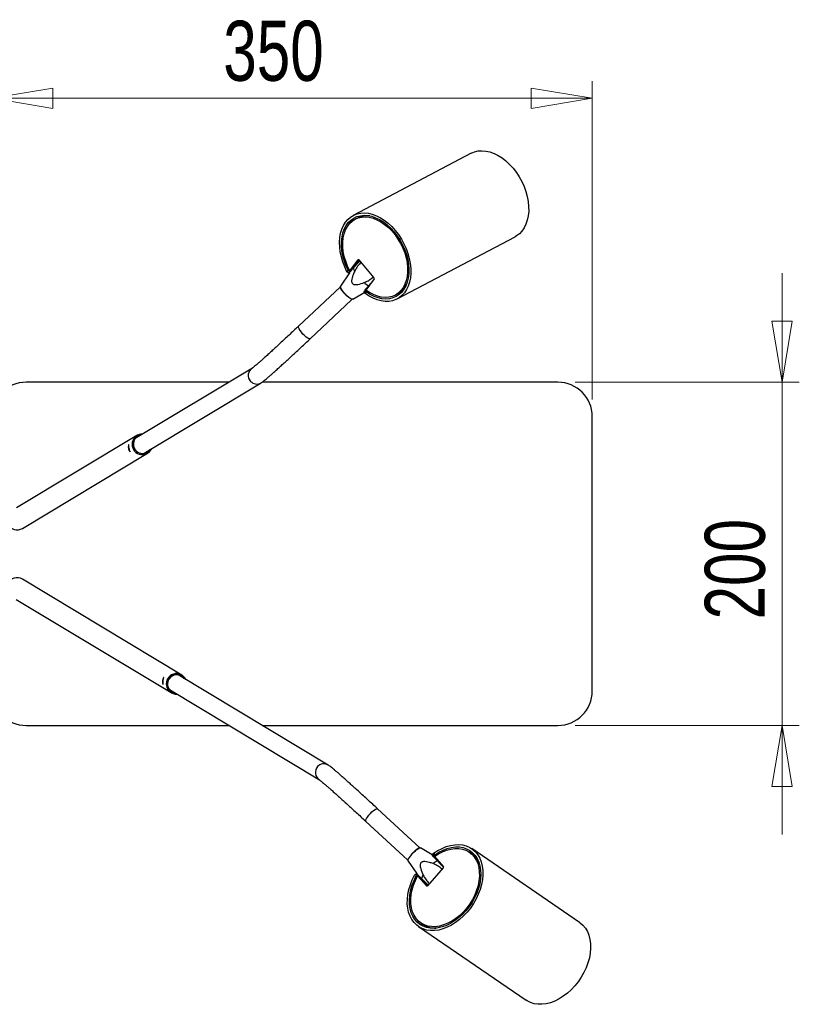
# Model space of a CAD drawing. Header units: millimetres. Extents: x 429 to 903, y 271 to 669.
# Tile 5 of 5: x 691 to 736, y 611 to 669. Entities that reach past the tile are written whole.
import ezdxf

# ---------------------------------------------------------------- set-up
doc = ezdxf.new("R2010")
doc.units = ezdxf.units.MM
doc.styles.add('SLDTEXTSTYLE0', font='TXT', dxfattribs={"width": 0.75})
doc.dimstyles.new('SLDDIMSTYLE0', dxfattribs={"dimtxt": 3.5, "dimasz": 3.556, "dimexe": 0, "dimexo": 0.0625, "dimgap": 0.875, "dimtad": 1, "dimdec": 0, "dimlfac": 10, "dimrnd": 1e-09, "dimzin": 12, "dimdsep": 46, "dimtxsty": 'SLDTEXTSTYLE0', "dimblk1": 'CLOSED', "dimblk2": 'CLOSED', "dimsah": 1, "dimcen": 0.09, "dimadec": 0, "dimazin": 3, "dimtfac": 1, "dimtdec": 0, "dimtofl": 0, "dimtmove": 0, "dimatfit": 3, "dimldrblk": 'CLOSED', "dimfxl": 0, "dimfrac": 2, "dimtolj": 1, "dimtzin": 12, "dimarcsym": 0})
doc.dimstyles.new('SLDDIMSTYLE1', dxfattribs={"dimtxt": 3.5, "dimasz": 3.556, "dimexe": 0, "dimexo": 0.0625, "dimgap": 0.875, "dimtad": 1, "dimdec": 0, "dimlfac": 10, "dimrnd": 1e-09, "dimzin": 12, "dimdsep": 46, "dimtxsty": 'SLDTEXTSTYLE0', "dimblk1": 'CLOSED', "dimblk2": 'CLOSED', "dimsah": 1, "dimcen": 0.09, "dimadec": 0, "dimazin": 3, "dimtfac": 1, "dimtdec": 0, "dimtmove": 0, "dimatfit": 0, "dimldrblk": 'CLOSED', "dimfxl": 0, "dimfrac": 2, "dimtolj": 1, "dimtzin": 12, "dimarcsym": 0})

# ---------------------------------------------------------------- blocks, each defined once
blk = doc.blocks.new('_Closed')
at = {"color": 0, "linetype": 'ByBlock', "lineweight": -2}
for p, q in [((-1, 0.166667), (0, 0)), ((-1, 0.166667), (-1, -0.166667)), ((0, 0), (-1, -0.166667)), ((0, 0), (-1, 0))]:
    blk.add_line(p, q, dxfattribs=at)
blk = doc.blocks.new('_D_2')
at = {"color": 7, "linetype": 'Continuous', "lineweight": 0}
for p, q in [((735.355, 647.678), (735.355, 654.028)), ((723.282, 647.678), (736.355, 647.678)), ((735.355, 647.678), (735.355, 627.678)), ((723.282, 627.678), (736.355, 627.678)), ((735.355, 627.678), (735.355, 621.328))]:
    blk.add_line(p, q, dxfattribs=at)
at = {"color": 7, "linetype": 'Continuous', "lineweight": 18, "xscale": 3.556, "yscale": 3.556}
for p, rotation in [((735.355, 647.678, -110.236), 270.0000000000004), ((735.355, 627.678, -110.236), 90.0000000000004)]:
    blk.add_blockref('_Closed', p, dxfattribs=dict(at, rotation=rotation))
at = {"color": 7, "linetype": 'Continuous', "lineweight": 18, "insert": (730.843, 633.85), "char_height": 3.5, "attachment_point": 1, "rotation": 90, "style": 'SLDTEXTSTYLE0'}
blk.add_mtext('200', dxfattribs=at)
blk = doc.blocks.new('_D_3')
at = {"color": 7, "linetype": 'Continuous', "lineweight": 0}
for p, q in [((689.282, 646.678), (689.282, 665.231)), ((724.282, 646.678), (724.282, 665.231)), ((689.282, 664.231), (724.282, 664.231))]:
    blk.add_line(p, q, dxfattribs=at)
at = {"color": 7, "linetype": 'Continuous', "lineweight": 18, "xscale": 3.556, "yscale": 3.556, "rotation": 180.0000000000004}
blk.add_blockref('_Closed', (689.282, 664.231, -110.236), dxfattribs=at)
at = {"color": 7, "linetype": 'Continuous', "lineweight": 18, "xscale": 3.556, "yscale": 3.556}
blk.add_blockref('_Closed', (724.282, 664.231, -110.236), dxfattribs=at)
at = {"color": 7, "linetype": 'Continuous', "lineweight": 18, "insert": (702.772, 668.743), "char_height": 3.5, "attachment_point": 1, "style": 'SLDTEXTSTYLE0'}
blk.add_mtext('350', dxfattribs=at)

msp = doc.modelspace()

# ---------------------------------------------------------------- linework, layer by layer
at = {"color": 7, "linetype": 'Continuous', "lineweight": 25}
for p, q in [((717.218, 661.021), (710.346, 657.396)), ((710.359, 657.113), (710.349, 657.126)), ((710.593, 657.244), (710.463, 657.175)), ((710.118, 656.934), (710.133, 656.916)), ((712.912, 652.532), (719.784, 656.157)), ((710.145, 654.173), (710.628, 654.817)), ((710.276, 654.242), (710.691, 654.795)), ((710.681, 654.807), (711.555, 653.76)), ((709.984, 654.117), (710.052, 654.207)), ((710.145, 654.173), (710.276, 654.242)), ((710.231, 654.183), (710.166, 654.148)), ((710.122, 654.043), (709.608, 653.278)), ((710.166, 654.148), (710.099, 654.06)), ((710.156, 654.09), (710.099, 654.06)), ((711.565, 653.695), (711.082, 653.051)), ((709.601, 653.238), (707.159, 650.943)), ((711.103, 653.026), (711.11, 653.03)), ((711.399, 653.473), (711.236, 653.295)), ((713.296, 653.13), (713.314, 653.107)), ((707.844, 650.214), (710.252, 652.478)), ((710.252, 652.478), (710.286, 652.509)), ((710.326, 652.514), (711.019, 652.92)), ((711.086, 653.013), (711.02, 652.924)), ((711.114, 652.935), (711.046, 652.846)), ((712.795, 652.753), (712.926, 652.822)), ((704.468, 648.5), (697.635, 644.392)), ((703.101, 647.678), (691.282, 647.678)), ((698.151, 643.535), (704.983, 647.643)), ((722.282, 647.678), (705.036, 647.678)), ((724.282, 629.678), (724.282, 645.678)), ((697.74, 644.572), (690.726, 640.354)), ((691.065, 639.158), (698.359, 643.543)), ((700.354, 630.614), (691.058, 636.203)), ((690.705, 635.015), (699.735, 629.585)), ((708.893, 625.362), (700.146, 630.622)), ((699.63, 629.765), (708.377, 624.505)), ((691.282, 627.678), (703.101, 627.678)), ((705.041, 627.678), (722.282, 627.678)), ((714.23, 620.539), (711.77, 622.814)), ((711.091, 622.08), (713.518, 619.835)), ((714.958, 620.139), (714.27, 620.534)), ((723.54, 616.199), (717.255, 620.495)), ((713.516, 619.837), (713.551, 619.805)), ((713.558, 619.765), (714.031, 619.073)), ((715.008, 620.131), (715.08, 620.05)), ((715.036, 620.223), (715.11, 620.141)), ((715.078, 620.028), (715.608, 619.437)), ((715.093, 620.039), (715.089, 620.042)), ((717.233, 620.206), (717.114, 620.288)), ((717.462, 620.093), (717.422, 620.047)), ((717.606, 619.801), (717.624, 619.822)), ((715.599, 619.374), (714.687, 618.325)), ((714.003, 618.867), (713.929, 618.949)), ((714.04, 618.999), (714.175, 618.907)), ((714.04, 618.999), (714.113, 618.918)), ((714.631, 618.313), (714.102, 618.904)), ((714.221, 618.822), (714.102, 618.904)), ((714.113, 618.918), (714.258, 618.818)), ((714.676, 618.315), (714.221, 618.822)), ((714.147, 616.278), (714.106, 616.231)), ((714.151, 615.954), (720.436, 611.658)), ((714.292, 616.16), (714.412, 616.079)), ((714.333, 616.035), (714.386, 616.096))]:
    msp.add_line(p, q, dxfattribs=at)
at = {"color": 8, "linetype": 'Continuous', "lineweight": 25}
for p, q in [((710.646, 654.826), (710.628, 654.817)), ((714.631, 618.313), (714.641, 618.307))]:
    msp.add_line(p, q, dxfattribs=at)
at = {"color": 7, "linetype": 'Continuous', "lineweight": 25, "flags": 128}
for points in [[(717.218, 661.021), (717.229, 661.027), (717.424, 661.108), (717.634, 661.155), (717.855, 661.17), (718.085, 661.15), (718.32, 661.098), (718.557, 661.012), (718.794, 660.895), (719.026, 660.748), (719.252, 660.573), (719.468, 660.372), (719.672, 660.148)], [(719.672, 660.148), (719.86, 659.903), (720.031, 659.641), (720.181, 659.366), (720.31, 659.08), (720.415, 658.788), (720.495, 658.494), (720.549, 658.2), (720.576, 657.912), (720.577, 657.632), (720.55, 657.365), (720.497, 657.114), (720.417, 656.883), (720.313, 656.673), (720.185, 656.488), (720.035, 656.331), (719.865, 656.203), (719.784, 656.157)], [(709.984, 654.117), (709.851, 654.398), (709.741, 654.686), (709.655, 654.977), (709.594, 655.268), (709.559, 655.556), (709.55, 655.835), (709.568, 656.104), (709.612, 656.358), (709.683, 656.594), (709.778, 656.81), (709.896, 657.001), (710.037, 657.167), (710.198, 657.305), (710.378, 657.413), (710.573, 657.489), (710.782, 657.533), (711.002, 657.545), (711.229, 657.523), (711.462, 657.469), (711.697, 657.382), (711.931, 657.265), (712.161, 657.119), (712.385, 656.945), (712.599, 656.745), (712.8, 656.523), (712.986, 656.281), (713.155, 656.022), (713.305, 655.75), (713.433, 655.467), (713.538, 655.178), (713.619, 654.887), (713.674, 654.596), (713.703, 654.31), (713.706, 654.032), (713.682, 653.767), (713.632, 653.516), (713.556, 653.284), (713.456, 653.074), (713.332, 652.888), (713.187, 652.728), (713.021, 652.597), (712.838, 652.496), (712.64, 652.427), (712.428, 652.39), (712.206, 652.386), (711.977, 652.414), (711.744, 652.476), (711.509, 652.569), (711.275, 652.693), (711.046, 652.846)], [(710.052, 654.207), (709.925, 654.483), (709.822, 654.766), (709.744, 655.051), (709.692, 655.335), (709.666, 655.614), (709.667, 655.884), (709.695, 656.142), (709.749, 656.383), (709.829, 656.605), (709.934, 656.805), (710.061, 656.979), (710.21, 657.126), (710.379, 657.244), (710.565, 657.33), (710.765, 657.383), (710.977, 657.404), (711.198, 657.391), (711.425, 657.345), (711.655, 657.267), (711.884, 657.157), (712.11, 657.017), (712.329, 656.849), (712.539, 656.655), (712.736, 656.438), (712.918, 656.201), (713.083, 655.947), (713.227, 655.679), (713.35, 655.402), (713.449, 655.119), (713.523, 654.833), (713.572, 654.55), (713.593, 654.272), (713.588, 654.003), (713.556, 653.748), (713.498, 653.509), (713.414, 653.291), (713.306, 653.095), (713.175, 652.924), (713.023, 652.782), (712.851, 652.669), (712.663, 652.588), (712.461, 652.539), (712.247, 652.524), (712.025, 652.542), (711.798, 652.593), (711.568, 652.676), (711.339, 652.791), (711.114, 652.935)], [(710.145, 654.173), (710.015, 654.445), (709.908, 654.724), (709.826, 655.007), (709.771, 655.289), (709.743, 655.567), (709.742, 655.835), (709.768, 656.091), (709.822, 656.331), (709.902, 656.551), (710.007, 656.747), (710.136, 656.918), (710.286, 657.06), (710.456, 657.172), (710.643, 657.252), (710.845, 657.298), (711.057, 657.31), (711.279, 657.288), (711.505, 657.233), (711.733, 657.144), (711.959, 657.023), (712.181, 656.873), (712.395, 656.695), (712.597, 656.492), (712.786, 656.266), (712.957, 656.021), (713.11, 655.761), (713.24, 655.49), (713.348, 655.211), (713.43, 654.928), (713.486, 654.646), (713.515, 654.368), (713.516, 654.099), (713.491, 653.843), (713.438, 653.603), (713.358, 653.382), (713.254, 653.185), (713.125, 653.014), (712.976, 652.871), (712.806, 652.759), (712.619, 652.678), (712.418, 652.631), (712.206, 652.618), (711.985, 652.639), (711.759, 652.694), (711.53, 652.782), (711.304, 652.902), (711.082, 653.051)], [(710.628, 654.817), (710.633, 654.821), (710.639, 654.825), (710.645, 654.826), (710.652, 654.826), (710.66, 654.823), (710.667, 654.82), (710.674, 654.814), (710.681, 654.807)], [(710.326, 652.514), (710.3, 652.508), (710.243, 652.522), (710.168, 652.562), (710.08, 652.625), (709.984, 652.706), (709.888, 652.801), (709.797, 652.903), (709.718, 653.004), (709.656, 653.099), (709.616, 653.18), (709.6, 653.242), (709.608, 653.278)], [(715.036, 620.223), (715.277, 620.382), (715.524, 620.512), (715.773, 620.614), (716.021, 620.685), (716.265, 620.725), (716.502, 620.733), (716.728, 620.708), (716.942, 620.652), (717.139, 620.565), (717.319, 620.448), (717.477, 620.303), (717.613, 620.131), (717.725, 619.934), (717.811, 619.716), (717.869, 619.479), (717.901, 619.226), (717.904, 618.96), (717.879, 618.684), (717.826, 618.403), (717.746, 618.119), (717.64, 617.837), (717.509, 617.56), (717.355, 617.291), (717.18, 617.034), (716.986, 616.792), (716.776, 616.569), (716.552, 616.367), (716.317, 616.188), (716.074, 616.036), (715.827, 615.911), (715.578, 615.816), (715.331, 615.752), (715.088, 615.719), (714.853, 615.719), (714.629, 615.75), (714.419, 615.813), (714.225, 615.907), (714.05, 616.03), (713.896, 616.182), (713.766, 616.359), (713.66, 616.561), (713.58, 616.783), (713.527, 617.025), (713.502, 617.281), (713.505, 617.549), (713.536, 617.826), (713.595, 618.109), (713.681, 618.392), (713.793, 618.674), (713.929, 618.949)], [(713.558, 619.765), (713.553, 619.775), (713.554, 619.824), (713.579, 619.894), (713.628, 619.982), (713.697, 620.081), (713.78, 620.184), (713.874, 620.284), (713.97, 620.375), (714.063, 620.451), (714.146, 620.505), (714.214, 620.535), (714.261, 620.538), (714.27, 620.534)], [(715.11, 620.141), (715.347, 620.291), (715.589, 620.413), (715.833, 620.505), (716.074, 620.566), (716.311, 620.594), (716.54, 620.591), (716.757, 620.555), (716.959, 620.487), (717.144, 620.388), (717.31, 620.259), (717.454, 620.103), (717.574, 619.921), (717.668, 619.716), (717.735, 619.49), (717.774, 619.247), (717.786, 618.99), (717.768, 618.723), (717.723, 618.449), (717.649, 618.172), (717.549, 617.895), (717.424, 617.623), (717.276, 617.359), (717.105, 617.107), (716.916, 616.87), (716.71, 616.652), (716.49, 616.456), (716.26, 616.283), (716.022, 616.137), (715.779, 616.02), (715.536, 615.932), (715.295, 615.877), (715.059, 615.853), (714.832, 615.861), (714.617, 615.902), (714.417, 615.975), (714.234, 616.079), (714.072, 616.212), (713.932, 616.372), (713.816, 616.558), (713.726, 616.766), (713.663, 616.995), (713.628, 617.24), (713.621, 617.499), (713.643, 617.767), (713.693, 618.042), (713.77, 618.32), (713.874, 618.596), (714.003, 618.867)], [(715.078, 620.028), (715.312, 620.183), (715.552, 620.31), (715.793, 620.406), (716.033, 620.47), (716.269, 620.502), (716.496, 620.501), (716.712, 620.466), (716.913, 620.399), (717.096, 620.3), (717.259, 620.171), (717.4, 620.014), (717.515, 619.83), (717.605, 619.623), (717.667, 619.396), (717.7, 619.152), (717.704, 618.894), (717.679, 618.627), (717.625, 618.353), (717.543, 618.078), (717.434, 617.805), (717.301, 617.538), (717.144, 617.281), (716.966, 617.038), (716.769, 616.812), (716.557, 616.606), (716.333, 616.425), (716.099, 616.269), (715.86, 616.142), (715.618, 616.045), (715.378, 615.98), (715.143, 615.947), (714.915, 615.948), (714.699, 615.981), (714.498, 616.048), (714.314, 616.146), (714.15, 616.274), (714.009, 616.431), (713.893, 616.614), (713.803, 616.82), (713.74, 617.047), (713.707, 617.291), (713.702, 617.548), (713.726, 617.815), (713.779, 618.089), (713.861, 618.364), (713.969, 618.637), (714.102, 618.904)], [(714.687, 618.325), (714.68, 618.318), (714.673, 618.312), (714.665, 618.308), (714.657, 618.306), (714.65, 618.305), (714.643, 618.306), (714.636, 618.309), (714.631, 618.313)], [(723.54, 616.199), (723.578, 616.172), (723.741, 616.029), (723.882, 615.859), (723.998, 615.664), (724.087, 615.446), (724.15, 615.208), (724.184, 614.953), (724.189, 614.686), (724.166, 614.408), (724.115, 614.124), (724.035, 613.838), (723.93, 613.552), (723.798, 613.272), (723.643, 613), (723.467, 612.741), (723.271, 612.496)], [(723.271, 612.496), (723.059, 612.271), (722.832, 612.067), (722.595, 611.887), (722.349, 611.734), (722.099, 611.61), (721.848, 611.515), (721.598, 611.453), (721.353, 611.422), (721.117, 611.424), (720.892, 611.459), (720.681, 611.526), (720.488, 611.625), (720.436, 611.658)]]:
    msp.add_lwpolyline(points, dxfattribs=at)
at = {"color": 8, "linetype": 'Continuous', "lineweight": 25, "flags": 128}
for points in [[(707.419, 650.486), (707.33, 650.587), (707.252, 650.687), (707.194, 650.78), (707.158, 650.857), (707.148, 650.914), (707.159, 650.943)], [(707.844, 650.214), (707.822, 650.205), (707.77, 650.214), (707.697, 650.25), (707.61, 650.311), (707.515, 650.391), (707.419, 650.486)], [(711.347, 622.539), (711.442, 622.634), (711.537, 622.715), (711.623, 622.777), (711.695, 622.813), (711.748, 622.823), (711.77, 622.814)], [(711.091, 622.08), (711.079, 622.108), (711.089, 622.165), (711.124, 622.243), (711.182, 622.336), (711.258, 622.437), (711.347, 622.539)]]:
    msp.add_lwpolyline(points, dxfattribs=at)
at = {"color": 7, "linetype": 'Continuous', "lineweight": 25}
for centre, radius, start, end in [((711.16, 656.131), 1.249, 82.41755, 116.98749), ((710.941, 654.46), 0.592, 191.47434, 211.27376), ((711.514, 653.72), 0.0571, 332.96715, 44.24129), ((712.413, 655.048), 2.111, 227.67192, 236.10293), ((712.339, 653.908), 1.235, 298.42092, 333.41821), ((691.282, 645.678), 2, 90, 180), ((722.282, 645.678), 2, 0, 90), ((698.05, 644.058), 0.599, 87.59499, 334.44299), ((698.068, 644.068), 0.546, 97.41415, 324.62383), ((698.068, 644.068), 0.539, 99.00994, 323.02805), ((690.758, 639.672), 0.599, 203.39105, 300.85652), ((690.751, 635.689), 0.599, 59.15919, 153.73581), ((700.044, 630.099), 0.599, 25.55664, 272.40537), ((700.063, 630.089), 0.546, 35.37649, 262.58553), ((700.063, 630.089), 0.539, 36.97228, 260.98974), ((691.282, 629.678), 2, 180, 270), ((722.282, 629.678), 2, 270, 0), ((716.138, 618.33), 1.717, 121.53413, 131.21305), ((716.482, 619.138), 1.306, 19.00877, 54.87278), ((715.564, 619.411), 0.0511, 312.81942, 30.64821), ((715.164, 618.481), 0.877, 147.27125, 162.46509), ((715.131, 617.156), 1.295, 236.27124, 272.43454)]:
    msp.add_arc(centre, radius, start, end, dxfattribs=at)
at = {"color": 8, "linetype": 'Continuous', "lineweight": 25}
for centre, radius, start, end in [((704.726, 648.073), 0.499, 121.17439, 223.75829), ((704.727, 648.071), 0.498, 223.44263, 300.93368), ((708.636, 624.932), 0.499, 136.7737, 238.61203), ((708.637, 624.935), 0.498, 59.09612, 137.05058)]:
    msp.add_arc(centre, radius, start, end, dxfattribs=at)
at = {"color": 7, "linetype": 'Continuous', "lineweight": 25}
for points, knots in [([(710.349, 657.124), (710.349, 657.124), (710.349, 657.129), (710.337, 657.127), (710.312, 657.118), (710.277, 657.099), (710.237, 657.072), (710.196, 657.041), (710.16, 657.008), (710.133, 656.976), (710.118, 656.951), (710.115, 656.936), (710.12, 656.933), (710.121, 656.933)], [0, 0, 0, 0, 0.008591, 0.116028, 0.223469, 0.330755, 0.437969, 0.545308, 0.652771, 0.760167, 0.867407, 0.974647, 1, 1, 1, 1]), ([(710.052, 654.207), (710.058, 654.196), (710.071, 654.175), (710.098, 654.153), (710.127, 654.142), (710.15, 654.142), (710.162, 654.147), (710.166, 654.148)], [0, 0, 0, 0, 0.2292901, 0.458851, 0.6807541, 0.8919063, 1, 1, 1, 1]), ([(710.125, 654.043), (710.135, 654.059), (710.19, 654.146), (710.284, 654.254), (710.361, 654.343)], [0, 0, 0, 0, 0.1867476, 1, 1, 1, 1]), ([(710.361, 654.343), (710.41, 654.397), (710.509, 654.509), (710.642, 654.643), (710.722, 654.72), (710.74, 654.736)], [0, 0, 0, 0, 0.431195, 0.874148, 1, 1, 1, 1]), ([(710.816, 654.672), (710.742, 654.597), (710.592, 654.443), (710.488, 654.251), (710.435, 654.153)], [0, 0, 0, 0, 0.491143, 1, 1, 1, 1]), ([(710.099, 654.06), (710.091, 654.057), (710.076, 654.051), (710.049, 654.056), (710.022, 654.07), (709.999, 654.092), (709.989, 654.109), (709.984, 654.117)], [0, 0, 0, 0, 0.2036816, 0.4072558, 0.6138972, 0.8280731, 1, 1, 1, 1]), ([(710.435, 654.153), (710.403, 654.082), (710.347, 653.956), (710.282, 653.767), (710.251, 653.621), (710.258, 653.513), (710.276, 653.461), (710.305, 653.419), (710.352, 653.384), (710.462, 653.355), (710.685, 653.38), (710.869, 653.444), (710.991, 653.487)], [0, 0, 0, 0, 0.154042, 0.271505, 0.393517, 0.442402, 0.482397, 0.500742, 0.543084, 0.597487, 0.733332, 1, 1, 1, 1]), ([(710.991, 653.487), (711.068, 653.52), (711.222, 653.588), (711.396, 653.712), (711.492, 653.798), (711.523, 653.826)], [0, 0, 0, 0, 0.396388, 0.803585, 1, 1, 1, 1]), ([(710.036, 652.664), (710.032, 652.666), (709.983, 652.7), (709.878, 652.8), (709.746, 652.942), (709.644, 653.081), (709.595, 653.183), (709.584, 653.238), (709.603, 653.238), (709.604, 653.238)], [0, 0, 0, 0, 0.017939, 0.212115, 0.40629, 0.600465, 0.79464, 0.988815, 1, 1, 1, 1]), ([(711.236, 653.295), (711.195, 653.247), (711.123, 653.162), (711.03, 653.045), (710.974, 652.964), (710.955, 652.919), (710.958, 652.906), (710.972, 652.903), (710.99, 652.907), (711.01, 652.918), (711.015, 652.92)], [0, 0, 0, 0, 0.276086, 0.486613, 0.705292, 0.792906, 0.864589, 0.897469, 0.973356, 1, 1, 1, 1]), ([(711.103, 653.026), (711.097, 653.022), (711.084, 653.013), (711.077, 652.994), (711.08, 652.973), (711.093, 652.952), (711.107, 652.941), (711.114, 652.935)], [0, 0, 0, 0, 0.20235, 0.40458, 0.610209, 0.824236, 1, 1, 1, 1]), ([(711.046, 652.846), (711.038, 652.853), (711.022, 652.867), (711.011, 652.891), (711.011, 652.911), (711.018, 652.92), (711.021, 652.923)], [0, 0, 0, 0, 0.284736, 0.569769, 0.846457, 1, 1, 1, 1]), ([(707.159, 650.943), (707.11, 650.897), (706.968, 650.764), (706.738, 650.548), (706.472, 650.3), (706.216, 650.062), (705.971, 649.836), (705.739, 649.622), (705.521, 649.423), (705.32, 649.24), (705.135, 649.074), (704.969, 648.926), (704.823, 648.798), (704.699, 648.69), (704.597, 648.604), (704.523, 648.543), (704.481, 648.51), (704.46, 648.496), (704.463, 648.497), (704.463, 648.498)], [0, 0, 0, 0, 0.0351358, 0.1019285, 0.1687209, 0.2354939, 0.3022405, 0.3689509, 0.4356114, 0.5022015, 0.5686895, 0.6350241, 0.7011176, 0.7668099, 0.8317865, 0.8953733, 0.9466249, 0.9876757, 1, 1, 1, 1]), ([(704.983, 647.643), (704.999, 647.654), (705.038, 647.679), (705.096, 647.721), (705.175, 647.784), (705.282, 647.873), (705.409, 647.982), (705.557, 648.111), (705.722, 648.258), (705.905, 648.421), (706.104, 648.602), (706.319, 648.797), (706.548, 649.008), (706.79, 649.231), (707.044, 649.466), (707.308, 649.712), (707.575, 649.961), (707.756, 650.132), (707.844, 650.214)], [0, 0, 0, 0, 0.035046, 0.082696, 0.150887, 0.216099, 0.285126, 0.352023, 0.418024, 0.483583, 0.548895, 0.614056, 0.67912, 0.744118, 0.809071, 0.873991, 0.938887, 1, 1, 1, 1]), ([(697.281, 643.837), (697.286, 643.815), (697.295, 643.77), (697.315, 643.71), (697.332, 643.663), (697.342, 643.632), (697.339, 643.624), (697.324, 643.636), (697.301, 643.666), (697.274, 643.716), (697.251, 643.78), (697.237, 643.849), (697.234, 643.916), (697.24, 643.974), (697.25, 644.019), (697.259, 644.042), (697.264, 644.039), (697.265, 644.015), (697.266, 643.97), (697.269, 643.908), (697.277, 643.861), (697.281, 643.837)], [0, 0, 0, 0, 0.051526, 0.102986, 0.156207, 0.211115, 0.263988, 0.314183, 0.365269, 0.41931, 0.473962, 0.526026, 0.576416, 0.62822, 0.682622, 0.736988, 0.788284, 0.838424, 0.890943, 0.945785, 1, 1, 1, 1]), ([(699.267, 630.259), (699.266, 630.237), (699.263, 630.191), (699.266, 630.131), (699.27, 630.085), (699.272, 630.058), (699.267, 630.056), (699.257, 630.077), (699.243, 630.118), (699.231, 630.176), (699.227, 630.245), (699.233, 630.316), (699.249, 630.379), (699.269, 630.431), (699.291, 630.466), (699.305, 630.48), (699.308, 630.471), (699.302, 630.442), (699.29, 630.395), (699.276, 630.332), (699.27, 630.283), (699.267, 630.259)], [0, 0, 0, 0, 0.0515265, 0.102986, 0.1562069, 0.2111149, 0.2639878, 0.3141825, 0.3652688, 0.4193097, 0.4739621, 0.5260256, 0.5764157, 0.6282198, 0.6826221, 0.7369879, 0.7882842, 0.8384238, 0.8909434, 0.9457845, 1, 1, 1, 1]), ([(711.77, 622.814), (711.72, 622.86), (711.576, 622.993), (711.343, 623.208), (711.073, 623.455), (710.813, 623.693), (710.565, 623.919), (710.328, 624.133), (710.106, 624.333), (709.9, 624.518), (709.71, 624.686), (709.537, 624.838), (709.384, 624.971), (709.249, 625.086), (709.133, 625.183), (709.033, 625.263), (708.964, 625.316), (708.912, 625.35), (708.893, 625.362)], [0, 0, 0, 0, 0.0341091, 0.0989784, 0.1638696, 0.2287772, 0.2937073, 0.358668, 0.4236711, 0.4887338, 0.5538828, 0.6191614, 0.6846448, 0.7504741, 0.8169445, 0.8847842, 0.9563829, 1, 1, 1, 1]), ([(708.374, 624.507), (708.373, 624.508), (708.371, 624.51), (708.387, 624.498), (708.42, 624.473), (708.48, 624.425), (708.564, 624.355), (708.674, 624.262), (708.808, 624.147), (708.963, 624.012), (709.137, 623.857), (709.331, 623.685), (709.541, 623.496), (709.767, 623.293), (710.007, 623.075), (710.259, 622.845), (710.521, 622.605), (710.788, 622.359), (710.98, 622.182), (711.08, 622.09), (711.091, 622.08)], [0, 0, 0, 0, 0.011667, 0.045728, 0.091315, 0.145144, 0.204788, 0.267671, 0.332229, 0.397662, 0.463576, 0.529771, 0.59614, 0.662621, 0.729177, 0.795787, 0.862433, 0.929106, 0.992302, 1, 1, 1, 1]), ([(713.699, 620.08), (713.702, 620.085), (713.733, 620.137), (713.827, 620.248), (713.961, 620.387), (714.088, 620.492), (714.189, 620.549), (714.217, 620.539), (714.231, 620.535)], [0, 0, 0, 0, 0.019483, 0.217785, 0.416087, 0.614389, 0.812692, 1, 1, 1, 1]), ([(715.006, 619.622), (714.935, 619.647), (714.808, 619.69), (714.62, 619.734), (714.477, 619.749), (714.374, 619.728), (714.325, 619.702), (714.289, 619.667), (714.26, 619.614), (714.244, 619.494), (714.292, 619.263), (714.373, 619.078), (714.426, 618.955)], [0, 0, 0, 0, 0.154042, 0.271505, 0.393517, 0.442402, 0.482397, 0.500742, 0.543084, 0.597487, 0.733332, 1, 1, 1, 1]), ([(715.067, 620.06), (715.057, 620.068), (715.029, 620.091), (714.989, 620.119), (714.955, 620.141), (714.935, 620.15), (714.928, 620.145), (714.95, 620.109), (715.049, 619.993), (715.163, 619.874), (715.24, 619.794)], [0, 0, 0, 0, 0.0380735, 0.1189756, 0.185427, 0.2227963, 0.2879881, 0.3710956, 0.5751025, 1, 1, 1, 1]), ([(715.009, 620.132), (715.006, 620.134), (714.998, 620.142), (714.995, 620.16), (715, 620.184), (715.015, 620.206), (715.029, 620.218), (715.036, 620.223)], [0, 0, 0, 0, 0.107122, 0.335381, 0.56708, 0.807226, 1, 1, 1, 1]), ([(715.11, 620.141), (715.101, 620.134), (715.084, 620.119), (715.07, 620.094), (715.068, 620.069), (715.077, 620.052), (715.086, 620.044), (715.089, 620.042)], [0, 0, 0, 0, 0.22929, 0.458851, 0.680754, 0.891906, 1, 1, 1, 1]), ([(715.24, 619.794), (715.291, 619.742), (715.395, 619.636), (715.525, 619.511), (715.6, 619.441), (715.612, 619.43)], [0, 0, 0, 0, 0.450434, 0.913153, 1, 1, 1, 1]), ([(715.544, 619.287), (715.464, 619.355), (715.301, 619.494), (715.106, 619.579), (715.006, 619.622)], [0, 0, 0, 0, 0.491143, 1, 1, 1, 1]), ([(713.929, 618.949), (713.936, 618.96), (713.949, 618.98), (713.975, 619), (714.003, 619.01), (714.025, 619.008), (714.036, 619.001), (714.04, 618.999)], [0, 0, 0, 0, 0.227584, 0.455404, 0.676556, 0.888193, 1, 1, 1, 1]), ([(714.113, 618.918), (714.106, 618.921), (714.092, 618.928), (714.066, 618.926), (714.041, 618.913), (714.018, 618.893), (714.008, 618.875), (714.003, 618.867)], [0, 0, 0, 0, 0.20235, 0.40458, 0.610209, 0.824236, 1, 1, 1, 1]), ([(714.328, 618.745), (714.284, 618.791), (714.208, 618.871), (714.109, 618.978), (714.048, 619.048), (714.033, 619.071), (714.032, 619.074)], [0, 0, 0, 0, 0.373736, 0.658726, 0.95475, 1, 1, 1, 1]), ([(714.72, 618.363), (714.656, 618.422), (714.514, 618.556), (714.394, 618.678), (714.328, 618.745)], [0, 0, 0, 0, 0.4475683, 1, 1, 1, 1]), ([(714.426, 618.955), (714.467, 618.879), (714.548, 618.725), (714.685, 618.558), (714.778, 618.469), (714.808, 618.439)], [0, 0, 0, 0, 0.3963879, 0.8035854, 1, 1, 1, 1]), ([(714.109, 616.232), (714.108, 616.231), (714.105, 616.228), (714.115, 616.211), (714.137, 616.186), (714.169, 616.155), (714.207, 616.122), (714.247, 616.091), (714.284, 616.064), (714.312, 616.045), (714.33, 616.035), (714.332, 616.037), (714.333, 616.037)], [0, 0, 0, 0, 0.066007, 0.173439, 0.280749, 0.387933, 0.495182, 0.602587, 0.709995, 0.817248, 0.92443, 1, 1, 1, 1])]:
    msp.add_open_spline(points, degree=3, knots=knots, dxfattribs=at)

# ---------------------------------------------------------------- dimensions: what is measured, and where the dimension line sits
at = {"color": 7, "linetype": 'Continuous', "lineweight": 18}
dim = msp.add_linear_dim(base=(724.282, 664.231), p1=(689.282, 645.678), p2=(724.282, 645.678), dimstyle='SLDDIMSTYLE0', dxfattribs=at)
dim.commit()
dim.dimension.update_dxf_attribs({"geometry": '_D_3', "text_midpoint": (706.652, 664.231), "dimtype": 160})
dim = msp.add_linear_dim(base=(735.355, 627.678), p1=(722.282, 647.678), p2=(722.282, 627.678), angle=90, dimstyle='SLDDIMSTYLE1', dxfattribs=at)
dim.commit()
dim.dimension.update_dxf_attribs({"geometry": '_D_2', "text_midpoint": (735.355, 637.729), "dimtype": 160})

doc.saveas('drawing.dxf')
